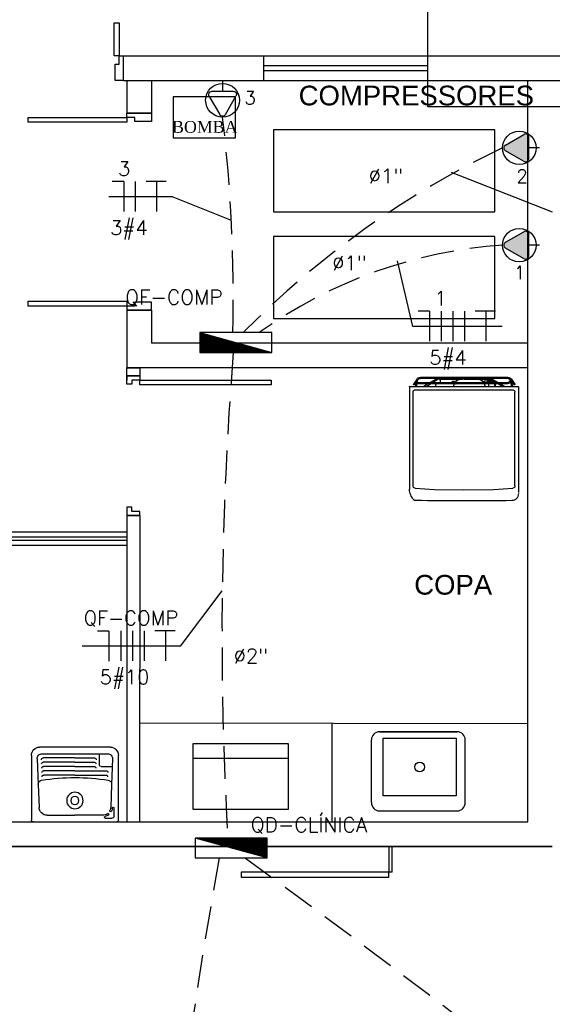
# Model space of a CAD drawing. Extents: x 40.7 to 91.7, y -250.8 to -221.5.
# Tile 7 of 15: x 64.2 to 67.4, y -237.3 to -231.3. Entities that reach past the tile are written whole.
import ezdxf
from ezdxf.enums import TextEntityAlignment as Align

# ---------------------------------------------------------------- set-up
doc = ezdxf.new("R2010")
doc.units = 0
doc.header["$MEASUREMENT"] = 0
doc.linetypes.add('HIDDEN', pattern=[0.375, 0.25, -0.125])
doc.layers.get('0').update_dxf_attribs({"linetype": 'CONTINUOUS'})
for name, color, linetype in [('ARQ_TXT_GER', 2, 'CONTINUOUS'), ('CIRCUITOS', 2, 'CONTINUOUS'), ('LINHA', 40, 'CONTINUOUS'), ('paredes1', 8, 'CONTINUOUS'), ('QUADRO_DE_CIRCUITOS', 1, 'CONTINUOUS'), ('textos1', 4, 'CONTINUOUS'), ('TOMADAS_ENERGIA', 1, 'CONTINUOUS'), ('TOMADAS_GERAIS', 1, 'CONTINUOUS'), ('TUB_ELETRICA', 5, 'CONTINUOUS')]:
    doc.layers.add(name, color=color, linetype=linetype)
doc.styles.add('DUTCH', font='dutch.ttf', dxfattribs={"height": 0.16})
doc.styles.add('ROMANS', font='romans')
doc.styles.add('Texto Cota', font='arial.ttf')

# ---------------------------------------------------------------- blocks, each defined once
blk = doc.blocks.new('PORTA 80CM')
at = {"layer": 'paredes1'}
for p, q in [((0.825, 0.95), (0.795, 0.95)), ((0.795, 0.95), (0.795, 0.15)), ((0.825, 0.15), (0.825, 0.95)), ((0, 0.15), (0, 0.07)), ((0, 0.15), (0.025, 0.15)), ((0, 0.07), (0, 0.15)), ((0.025, 0.15), (0.025, 0.1)), ((0.795, 0.15), (0.825, 0.15)), ((0.85, 0.15), (0.825, 0.15)), ((0.825, 0.15), (0.825, 0.1)), ((0.85, 0.15), (0.85, 0.07)), ((0.85, 0.07), (0.85, 0.15)), ((0.05, 0.07), (0, 0.07)), ((0.025, 0.1), (0.05, 0.1)), ((0.05, 0.1), (0.05, 0.07)), ((0.825, 0.1), (0.8, 0.1)), ((0.8, 0.1), (0.8, 0.07)), ((0.8, 0.07), (0.85, 0.07)), ((0.85, 0.07), (0.825, 0.07))]:
    blk.add_line(p, q, dxfattribs=at)
blk = doc.blocks.new('geladeira')
at = {"layer": 'paredes1'}
for p, q in [((53.4731, 13.8559), (53.4704, 13.8533)), ((53.4757, 13.8582), (53.4731, 13.8559)), ((53.4804, 13.8608), (53.4757, 13.8582)), ((53.4791, 13.8601), (53.4791, 13.8601)), ((53.4804, 13.8608), (53.5056, 13.8783)), ((53.5223, 13.9025), (54.1327, 13.9025)), ((54.1327, 13.9025), (54.1459, 13.9025)), ((54.1391, 13.8692), (54.1467, 13.7503)), ((53.4647, 13.8397), (53.4644, 13.8359)), ((53.4655, 13.8434), (53.4647, 13.8397)), ((53.4666, 13.8468), (53.4655, 13.8434)), ((53.4681, 13.8503), (53.4666, 13.8468)), ((53.4704, 13.8533), (53.4681, 13.8503)), ((54.1467, 13.7503), (54.1493, 13.571)), ((53.4928, 13.6316), (53.4943, 13.6271)), ((53.5155, 13.6327), (53.5143, 13.6324)), ((53.5166, 13.6331), (53.5155, 13.6327)), ((53.5177, 13.6331), (53.5166, 13.6331)), ((53.5204, 13.634), (53.5177, 13.6331)), ((53.5189, 13.6335), (53.5189, 13.6335)), ((54.1493, 13.571), (54.1467, 13.3917)), ((53.5041, 13.3838), (53.5026, 13.3845)), ((53.5083, 13.3838), (53.5041, 13.3838)), ((54.1467, 13.3917), (54.1391, 13.2725)), ((53.4837, 13.2849), (53.4825, 13.2849)), ((53.5022, 13.3039), (53.5026, 13.3046)), ((54.1262, 13.2607), (54.1259, 13.2607)), ((54.1259, 13.2607), (54.1259, 13.2607)), ((54.1327, 13.2395), (54.1649, 13.2395)), ((54.1649, 13.2395), (54.1668, 13.2395)), ((54.1649, 13.2395), (54.1649, 13.2395)), ((54.1649, 13.2395), (54.1652, 13.2395))]:
    blk.add_line(p, q, dxfattribs=at)
for points in [[(53.481, 13.8544), (53.481, 13.8544), (53.4787, 13.8529), (53.4765, 13.851), (53.475, 13.8487), (53.4734, 13.8465), (53.4719, 13.8442), (53.4712, 13.8415), (53.4708, 13.8389), (53.4704, 13.8359)], [(53.481, 13.8544), (53.5087, 13.8734)], [(53.4825, 13.8548), (53.4825, 13.8548), (53.4822, 13.8544), (53.4818, 13.8544), (53.4814, 13.8544), (53.481, 13.8544)], [(53.5159, 13.859), (53.4825, 13.8548)], [(53.5155, 13.865), (53.4924, 13.862)], [(53.4965, 13.8556), (53.4965, 13.3039)], [(53.5026, 13.8556), (53.5026, 13.3046)], [(53.5087, 13.8734), (53.5087, 13.8734), (53.5098, 13.8737), (53.5102, 13.8749), (53.5102, 13.876), (53.5098, 13.8775), (53.5098, 13.8775), (53.509, 13.8783), (53.5083, 13.879), (53.5071, 13.879), (53.506, 13.8783), (53.506, 13.8783), (53.5056, 13.8783), (53.5056, 13.8783), (53.5056, 13.8783), (53.5056, 13.8783)], [(53.5155, 13.865), (53.5155, 13.865), (53.5162, 13.865), (53.517, 13.8643), (53.5174, 13.8639), (53.5177, 13.8631), (53.5177, 13.8631), (53.5181, 13.862), (53.5177, 13.8605), (53.5174, 13.8597), (53.5162, 13.859), (53.5162, 13.859), (53.5162, 13.859), (53.5162, 13.859), (53.5162, 13.859), (53.5159, 13.859)], [(53.5223, 13.9025), (53.5223, 13.9025), (53.5215, 13.9025), (53.5208, 13.9021), (53.5204, 13.9014), (53.5204, 13.9006)], [(53.5204, 13.9006), (53.5204, 13.9014), (53.5204, 13.9014), (53.5204, 13.9018), (53.5208, 13.9021), (53.5212, 13.9025), (53.5215, 13.9025)], [(53.5204, 13.9006), (53.5204, 13.2406)], [(53.5405, 13.8681), (53.5405, 13.2736)], [(54.1259, 13.8813), (53.5541, 13.8813)], [(53.4644, 13.3039), (53.4644, 13.8359)], [(53.4704, 13.8359), (53.4704, 13.3039)], [(53.5026, 13.7866), (53.5204, 13.816)], [(53.5204, 13.7999), (53.5026, 13.7726)], [(53.4965, 13.7635), (53.4734, 13.7283)], [(53.4746, 13.7401), (53.4965, 13.7764)], [(53.4746, 13.5691), (53.4746, 13.7401)], [(53.5026, 13.7317), (53.5041, 13.7378)], [(53.509, 13.7427), (53.509, 13.7427), (53.5075, 13.7423), (53.506, 13.7412), (53.5049, 13.7397), (53.5041, 13.7378)], [(53.5204, 13.7427), (53.509, 13.7427)], [(53.4734, 13.5691), (53.4734, 13.7283)], [(53.481, 13.7158), (53.481, 13.7158), (53.4787, 13.7155), (53.4769, 13.7147), (53.4757, 13.7128), (53.4753, 13.6509)], [(53.481, 13.7158), (53.4965, 13.7158)], [(53.4746, 13.6441), (53.4734, 13.6441)], [(53.4746, 13.6316), (53.4734, 13.6316)], [(53.4753, 13.6509), (53.4753, 13.6286), (53.4753, 13.6286), (53.4753, 13.6259), (53.4761, 13.6236), (53.4769, 13.6218), (53.478, 13.6199), (53.4791, 13.618), (53.481, 13.6165), (53.4829, 13.6153), (53.4848, 13.6142)], [(53.4965, 13.6255), (53.4965, 13.6255), (53.492, 13.6221), (53.4882, 13.6187), (53.4848, 13.6146), (53.4818, 13.6104), (53.4795, 13.6058), (53.4776, 13.6009), (53.4761, 13.5956), (53.4753, 13.5903)], [(53.4924, 13.6418), (53.4924, 13.6418), (53.4897, 13.6403), (53.4878, 13.638), (53.4875, 13.635), (53.4878, 13.632), (53.4878, 13.632), (53.489, 13.6297), (53.4909, 13.6278), (53.4935, 13.6271), (53.4965, 13.6271)], [(53.4924, 13.6342), (53.4924, 13.646), (53.4965, 13.646)], [(53.4924, 13.6342), (53.4924, 13.6342), (53.4924, 13.6335), (53.4924, 13.6331), (53.4924, 13.6324), (53.4928, 13.6316)], [(53.5143, 13.6324), (53.5143, 13.6324), (53.514, 13.6324), (53.5132, 13.6324), (53.5128, 13.6324), (53.5124, 13.632), (53.5124, 13.632), (53.5098, 13.6316), (53.5071, 13.6308), (53.5049, 13.6301), (53.5026, 13.6289)], [(53.5026, 13.6255), (53.5041, 13.6229), (53.5041, 13.6229), (53.5041, 13.6229), (53.5041, 13.6225), (53.5041, 13.6221), (53.5041, 13.6221), (53.5041, 13.6221), (53.5041, 13.621), (53.5041, 13.6199), (53.5034, 13.6187), (53.5026, 13.6183)], [(53.4734, 13.5691), (53.4734, 13.4107)], [(53.4753, 13.5903), (53.4753, 13.5903), (53.475, 13.5846), (53.4746, 13.5793), (53.4742, 13.574), (53.4742, 13.5687), (53.4742, 13.4133), (53.4746, 13.408), (53.475, 13.4027), (53.4753, 13.397)], [(53.4746, 13.5691), (53.4746, 13.3989)], [(53.4753, 13.397), (53.4753, 13.397), (53.4761, 13.4815), (53.4776, 13.4762), (53.4795, 13.4716), (53.4818, 13.4671), (53.4848, 13.4625), (53.4882, 13.4588), (53.492, 13.4553), (53.4965, 13.4519)], [(53.4844, 13.4631), (53.4829, 13.4622), (53.481, 13.4606), (53.4791, 13.4591), (53.478, 13.4572), (53.4769, 13.4553), (53.4761, 13.4535), (53.4753, 13.4512), (53.4753, 13.4489)], [(53.4753, 13.4266), (53.4753, 13.4489)], [(53.4928, 13.4546), (53.4882, 13.4478), (53.4882, 13.4478), (53.4871, 13.4455), (53.4859, 13.4432), (53.4856, 13.441), (53.4852, 13.4383)], [(53.4852, 13.4383), (53.4852, 13.4269), (53.4912, 13.4269)], [(53.5026, 13.4485), (53.5026, 13.4485), (53.5041, 13.4478), (53.5056, 13.447), (53.5071, 13.4466), (53.5083, 13.4459), (53.5098, 13.4455), (53.5113, 13.4451), (53.5128, 13.4447), (53.5143, 13.4444)], [(53.5143, 13.4444), (53.5143, 13.4444), (53.5155, 13.4444), (53.5166, 13.4444), (53.5177, 13.444), (53.5204, 13.444)], [(53.4965, 13.3754), (53.4734, 13.4107)], [(53.4746, 13.3989), (53.4965, 13.3626)], [(53.4753, 13.4266), (53.4753, 13.4266), (53.4757, 13.4243), (53.4769, 13.4228), (53.4787, 13.4213), (53.481, 13.4209)], [(53.481, 13.4209), (53.4852, 13.4209)], [(53.4852, 13.4008), (53.4852, 13.4269)], [(53.4852, 13.4008), (53.4852, 13.4008), (53.4856, 13.3978), (53.4859, 13.3951), (53.4867, 13.3921), (53.4882, 13.3898), (53.4897, 13.3872), (53.4916, 13.3849), (53.4939, 13.383), (53.4965, 13.3811)], [(53.4912, 13.4269), (53.4912, 13.4008)], [(53.4912, 13.4008), (53.4912, 13.4008), (53.4912, 13.3993), (53.4916, 13.3974), (53.492, 13.3959), (53.4924, 13.3944), (53.4931, 13.3929), (53.4943, 13.3917), (53.4954, 13.3902), (53.4965, 13.3887)], [(53.5026, 13.4209), (53.5204, 13.4209)], [(53.5026, 13.3785), (53.5026, 13.3785), (53.5041, 13.3781), (53.5053, 13.3781), (53.5068, 13.3781), (53.5083, 13.3781)], [(53.5204, 13.3838), (53.5083, 13.3838)], [(53.5204, 13.3781), (53.5083, 13.3781)], [(53.5204, 13.339), (53.5026, 13.3664)], [(53.5026, 13.3524), (53.5204, 13.323)], [(53.4644, 13.3039), (53.4644, 13.3039), (53.4647, 13.3001), (53.4655, 13.2963), (53.4666, 13.2929), (53.4685, 13.2899), (53.4704, 13.2868), (53.4731, 13.2842), (53.4761, 13.2819), (53.4795, 13.28)], [(53.4704, 13.3039), (53.4704, 13.3039), (53.4708, 13.3012), (53.4712, 13.2982), (53.4719, 13.2956), (53.4734, 13.2933), (53.475, 13.291), (53.4765, 13.2887), (53.4787, 13.2872), (53.481, 13.2857)], [(53.4704, 13.3039), (53.4704, 13.3039), (53.4708, 13.3012), (53.4715, 13.299), (53.4727, 13.2967), (53.4742, 13.2948), (53.4761, 13.2933), (53.4784, 13.2921), (53.4806, 13.2918), (53.4833, 13.2914), (53.4833, 13.2914), (53.4859, 13.2918), (53.4882, 13.2921), (53.4905, 13.2933), (53.4928, 13.2948), (53.4943, 13.2967), (53.4954, 13.299), (53.4962, 13.3012), (53.4965, 13.3039)], [(53.4761, 13.2819), (53.5056, 13.2615)], [(53.4795, 13.28), (53.4795, 13.28), (53.4799, 13.2796), (53.4803, 13.2796), (53.4803, 13.2796), (53.4806, 13.2796)], [(53.5155, 13.2747), (53.4806, 13.2796)], [(53.481, 13.2857), (53.481, 13.2857), (53.4814, 13.2857), (53.4818, 13.2853), (53.4822, 13.2849), (53.4825, 13.2849)], [(53.5159, 13.2804), (53.4825, 13.2849)], [(53.4837, 13.2849), (53.4837, 13.2849), (53.4875, 13.2853), (53.4909, 13.2865), (53.4939, 13.2884), (53.4969, 13.2906), (53.4992, 13.2933), (53.5007, 13.2967), (53.5018, 13.3001), (53.5022, 13.3039)], [(53.4924, 13.2781), (53.5087, 13.2668)], [(53.5056, 13.2615), (53.5056, 13.2615), (53.5068, 13.2611), (53.5075, 13.2611), (53.5087, 13.2615), (53.5098, 13.2622), (53.5098, 13.2622), (53.5102, 13.263), (53.5102, 13.2641), (53.5098, 13.2653), (53.509, 13.2664), (53.509, 13.2664), (53.509, 13.2664), (53.5087, 13.2668), (53.5087, 13.2668), (53.5087, 13.2668)], [(53.5155, 13.2747), (53.5155, 13.2747), (53.5166, 13.2751), (53.5174, 13.2759), (53.5181, 13.2766), (53.5185, 13.2781), (53.5185, 13.2781), (53.5181, 13.2793), (53.5177, 13.28), (53.517, 13.2804), (53.5159, 13.2804)], [(54.1259, 13.2607), (53.5541, 13.2607)], [(53.5204, 13.2414), (53.5204, 13.2414), (53.5204, 13.2406), (53.5208, 13.2399), (53.5215, 13.2395), (53.5223, 13.2395)], [(53.5223, 13.2395), (54.1327, 13.2395)]]:
    blk.add_lwpolyline(points, dxfattribs=at)
for centre, radius, start, end in [((53.5537, 13.8681), 0.0133, 88.38614, 180), ((54.1259, 13.868), 0.0133, 5.12754, 90), ((54.1459, 13.8097), 0.0928, 45.99806, 90), ((54.2, 13.8657), 0.015, 1.09792, 45.99806), ((37.0168, 13.5701), 17.2007, 359.03465, 0.98544), ((53.5534, 13.2736), 0.0129, 180, 273.27315), ((54.1259, 13.2741), 0.0134, 270, 353.06354), ((54.1742, 13.2803), 0.0409, 267.53409, 0)]:
    blk.add_arc(centre, radius, start, end, dxfattribs=at)
blk = doc.blocks.new('Tanque2')
at = {"layer": 'paredes1'}
for p, q in [((-0.255, 0), (0.255, 0)), ((-0.265, -0.405), (-0.265, -0.01)), ((-0.1685, -0.04), (0, -0.04)), ((0.1685, -0.04), (0, -0.04)), ((0.1855, -0.0223), (0.2281, -0.0223)), ((0.2381, -0.0837), (0.2381, -0.0323)), ((0.265, -0.01), (0.265, -0.405)), ((-0.2239, -0.2281), (-0.2184, -0.0881)), ((0.2239, -0.2281), (0.2184, -0.0881)), ((-0.2299, -0.3838), (-0.2239, -0.2281)), ((0.2299, -0.3838), (0.2239, -0.2281)), ((0, -0.285), (-0.1897, -0.285)), ((0, -0.285), (0.1897, -0.285)), ((0, -0.337), (-0.1917, -0.337)), ((0, -0.311), (-0.1907, -0.311)), ((0, -0.311), (0.1907, -0.311)), ((0, -0.337), (0.1179, -0.337)), ((0.1498, -0.347), (0.1498, -0.415)), ((0.1598, -0.337), (0.2281, -0.337)), ((-0.1999, -0.415), (0.1999, -0.415)), ((0, -0.389), (-0.1937, -0.389)), ((0, -0.363), (-0.1927, -0.363)), ((0, -0.363), (0.1189, -0.363)), ((0, -0.389), (0.1199, -0.389)), ((0.215, -0.455), (-0.215, -0.455))]:
    blk.add_line(p, q, dxfattribs=at)
for radius in [0.05, 0.025]:
    blk.add_circle((0, -0.13), radius, dxfattribs=at)
for centre, radius, start, end in [((-0.255, -0.01), 0.01, 90, 180), ((0.255, -0.01), 0.01, 0, 90), ((-0.1685, -0.09), 0.05, 90, 177.7757), ((0.1685, -0.09), 0.05, 53.61972, 90), ((0.1855, -0.0273), 0.005, 90, 254.83204), ((0.1685, -0.09), 0.06, 53.61972, 74.83204), ((0.2011, -0.0457), 0.005, 233.61972, 53.61972), ((0.2281, -0.0323), 0.01, 0, 90), ((0.2182, -0.0666), 0.005, 25.14351, 205.14351), ((0.1685, -0.09), 0.05, 2.2243, 25.14351), ((0.1685, -0.09), 0.06, 5.59964, 25.14351), ((0.2331, -0.0837), 0.005, 185.59964, 0), ((-0.1989, -0.229), 0.025, 177.7757, 260.82574), ((0.1989, -0.229), 0.025, 279.17426, 2.2243), ((0, 1.0024), 1.2724, 260.82574, 279.17426), ((-0.1897, -0.275), 0.01, 177.7757, 270), ((0.1897, -0.275), 0.01, 270, 2.2243), ((-0.1927, -0.353), 0.01, 177.7757, 270), ((-0.1917, -0.327), 0.01, 177.7757, 270), ((-0.1907, -0.301), 0.01, 177.7757, 270), ((0.1179, -0.327), 0.01, 270, 2.2243), ((0.1189, -0.353), 0.01, 270, 2.2243), ((0.1598, -0.347), 0.01, 90, 180), ((0.1907, -0.301), 0.01, 270, 2.2243), ((-0.215, -0.405), 0.05, 180, 270), ((-0.1999, -0.385), 0.03, 177.7757, 270), ((-0.1937, -0.379), 0.01, 177.7757, 270), ((0.1199, -0.379), 0.01, 270, 2.2243), ((0.1999, -0.385), 0.03, 270, 2.2243), ((0.215, -0.405), 0.05, 270, 0)]:
    blk.add_arc(centre, radius, start, end, dxfattribs=at)
blk = doc.blocks.new('AREA')
at = {"style": 'Texto Cota'}
for tag, p in [('AREAS:COMODO', (0, 1.75)), ('AREAS:VALOR', (0, -1.25))]:
    blk.add_attdef(tag, text='', height=2, dxfattribs=at).set_placement(p, align=Align.MIDDLE_CENTER)
blk = doc.blocks.new('*X1')
at = {"color": 0, "linetype": 'Continuous'}
for p, q in [((0.12, 0), (0.12, 2.97)), ((0.25, 0), (0.25, 2.93)), ((0.37, 0), (0.37, 2.9)), ((0.5, 0), (0.5, 2.86)), ((0.62, 0), (0.62, 2.83)), ((0.75, 0), (0.75, 2.8)), ((0.87, 0), (0.87, 2.76)), ((1, 0), (1, 2.73)), ((1.12, 0), (1.12, 2.69)), ((1.25, 0), (1.25, 2.66)), ((1.37, 0), (1.37, 2.62)), ((1.5, 0), (1.5, 2.59)), ((1.62, 0), (1.62, 2.56)), ((1.75, 0), (1.75, 2.52)), ((1.87, 0), (1.87, 2.49)), ((2, 0), (2, 2.45)), ((2.12, 0), (2.12, 2.42)), ((2.25, 0), (2.25, 2.39)), ((2.37, 0), (2.37, 2.35)), ((2.5, 0), (2.5, 2.32)), ((2.62, 0), (2.62, 2.28)), ((2.75, 0), (2.75, 2.25)), ((2.87, 0), (2.87, 2.22)), ((3, 0), (3, 2.18)), ((3.12, 0), (3.12, 2.15)), ((3.25, 0), (3.25, 2.11)), ((3.37, 0), (3.37, 2.08)), ((3.5, 0), (3.5, 2.05)), ((3.62, 0), (3.62, 2.01)), ((3.75, 0), (3.75, 1.98)), ((3.87, 0), (3.87, 1.94)), ((4, 0), (4, 1.91)), ((4.12, 0), (4.12, 1.87)), ((4.25, 0), (4.25, 1.84)), ((4.37, 0), (4.37, 1.81)), ((4.5, 0), (4.5, 1.77)), ((4.62, 0), (4.62, 1.74)), ((4.75, 0), (4.75, 1.7)), ((4.87, 0), (4.87, 1.67)), ((5, 0), (5, 1.64)), ((5.12, 0), (5.12, 1.6)), ((5.25, 0), (5.25, 1.57)), ((5.37, 0), (5.37, 1.53)), ((5.5, 0), (5.5, 1.5)), ((5.62, 0), (5.62, 1.47)), ((5.75, 0), (5.75, 1.43)), ((5.87, 0), (5.87, 1.4)), ((6, 0), (6, 1.36)), ((6.12, 0), (6.12, 1.33)), ((6.25, 0), (6.25, 1.3)), ((6.37, 0), (6.37, 1.26)), ((6.5, 0), (6.5, 1.23)), ((6.62, 0), (6.62, 1.19)), ((6.75, 0), (6.75, 1.16)), ((6.87, 0), (6.87, 1.12)), ((7, 0), (7, 1.09)), ((7.12, 0), (7.12, 1.06)), ((7.25, 0), (7.25, 1.02)), ((7.37, 0), (7.37, 0.99)), ((7.5, 0), (7.5, 0.95)), ((7.62, 0), (7.62, 0.92)), ((7.75, 0), (7.75, 0.89)), ((7.87, 0), (7.87, 0.85)), ((8, 0), (8, 0.82)), ((8.12, 0), (8.12, 0.78)), ((8.25, 0), (8.25, 0.75)), ((8.37, 0), (8.37, 0.72)), ((8.5, 0), (8.5, 0.68)), ((8.62, 0), (8.62, 0.65)), ((8.75, 0), (8.75, 0.61)), ((8.87, 0), (8.87, 0.58)), ((9, 0), (9, 0.55)), ((9.12, 0), (9.12, 0.51)), ((9.25, 0), (9.25, 0.48)), ((9.37, 0), (9.37, 0.44)), ((9.5, 0), (9.5, 0.41)), ((9.62, 0), (9.62, 0.37)), ((9.75, 0), (9.75, 0.34)), ((9.87, 0), (9.87, 0.31)), ((10, 0), (10, 0.27)), ((10.12, 0), (10.12, 0.24)), ((10.25, 0), (10.25, 0.2)), ((10.38, 0), (10.38, 0.17)), ((10.5, 0), (10.5, 0.14)), ((10.62, 0), (10.62, 0.1)), ((10.75, 0), (10.75, 0.07)), ((10.88, 0), (10.88, 0.03))]:
    blk.add_line(p, q, dxfattribs=at)
blk = doc.blocks.new('QDC01')
at = {"linetype": 'Continuous'}
for p, q in [((5.47, 1.53), (-5.53, 1.53)), ((-5.53, 1.53), (-5.53, -1.47)), ((-5.53, 1.53), (5.47, -1.47)), ((5.47, -1.47), (5.47, 1.53)), ((-5.53, -1.47), (5.47, -1.47))]:
    blk.add_line(p, q, dxfattribs=at)
blk.add_blockref('*X1', (-5.53, -1.47), dxfattribs=at)
at = {"linetype": 'Continuous', "style": 'ROMANS', "flags": 8}
blk.add_attdef('002', text='', height=1.6, dxfattribs=at).set_placement((-0.27, 3.23), align=Align.MIDDLE_CENTER)
blk.add_attdef('020', text='', height=1.6, dxfattribs=at).set_placement((-0.03, -2.9), align=Align.MIDDLE_RIGHT)
blk = doc.blocks.new('T_E_ALTA_2')
h = blk.add_hatch(color=256)
h.dxf.hatch_style = 1
h.paths.add_polyline_path([(0.35, 4.14, 0.624289), (-0.35, 4.14), (-1.62, 1.95, 0.62271), (-1.3, 1.32), (1.28, 1.32, 0.609132), (1.63, 1.92)])
for p, q in [((-1.62, 1.95), (-0.35, 4.14)), ((0.35, 4.14), (1.63, 1.92)), ((-1.3, 1.32), (1.28, 1.32)), ((0, 0), (0, 1.32))]:
    blk.add_line(p, q)
for centre, start, end in [((0, 3.97), 26.0479, 153.9521), ((-1.3, 1.71), 143.1332, 270.777), ((1.3, 1.71), 267.1811, 32.5689)]:
    blk.add_arc(centre, 0.393, start, end)
at = {"style": 'ROMANS', "flags": 8}
for tag, p in [('020', (-5.03, 2.2)), ('001', (3.56, 2.23))]:
    blk.add_attdef(tag, text='', height=1.6, dxfattribs=at).set_placement(p, align=Align.MIDDLE_CENTER)
blk = doc.blocks.new('TEBAI01')
for p, q in [((-1.62, 1.95), (-0.35, 4.14)), ((0.35, 4.14), (1.63, 1.92)), ((-1.3, 1.32), (1.28, 1.32)), ((0, 0), (0, 1.32))]:
    blk.add_line(p, q)
for centre, start, end in [((0, 3.97), 26.0479, 153.9521), ((-1.3, 1.71), 143.1332, 270.777), ((1.3, 1.71), 267.1811, 32.5689)]:
    blk.add_arc(centre, 0.393, start, end)
at = {"style": 'ROMANS', "flags": 8}
for tag, p in [('020', (-5.03, 2.2)), ('001', (3.56, 2.23))]:
    blk.add_attdef(tag, text='', height=1.6, dxfattribs=at).set_placement(p, align=Align.MIDDLE_CENTER)

msp = doc.modelspace()

# ---------------------------------------------------------------- linework, layer by layer
at = {"layer": 'CIRCUITOS'}
for p, q in [((64.7853, -232.2533), (64.7161, -232.2533)), ((64.7853, -232.2533), (64.7853, -232.4366)), ((64.7853, -232.2533), (64.7853, -232.4366)), ((64.8563, -232.2533), (64.8563, -232.4366)), ((64.9221, -232.2516), (65.045, -232.2516)), ((64.9862, -232.2516), (64.9862, -232.4366)), ((66.6492, -233.0438), (66.58, -233.0438)), ((66.6492, -233.0438), (66.6492, -233.2271)), ((66.6492, -233.0438), (66.6492, -233.2271)), ((66.7202, -233.0438), (66.7202, -233.2271)), ((66.7202, -233.0438), (66.7202, -233.2271)), ((66.7912, -233.0438), (66.7912, -233.2271)), ((66.7912, -233.0438), (66.7912, -233.2271)), ((66.8622, -233.0438), (66.8622, -233.2271)), ((66.928, -233.0421), (67.0509, -233.0421)), ((66.992, -233.0421), (66.992, -233.2271)), ((64.6941, -234.9925), (64.6248, -234.9925)), ((64.6941, -234.9925), (64.6941, -235.1758)), ((64.7678, -234.9901), (64.7678, -235.1734)), ((64.8388, -234.9901), (64.8388, -235.1734)), ((64.9098, -234.9901), (64.9098, -235.1734)), ((64.9755, -234.9884), (65.0985, -234.9884)), ((65.0396, -234.9884), (65.0396, -235.1734))]:
    msp.add_line(p, q, dxfattribs=at)
at = {"layer": 'LINHA'}
for p, q in [((67.3982, -232.4396), (66.7827, -232.1995)), ((65.0856, -232.3473), (64.6944, -232.3473)), ((65.0856, -232.3473), (65.4412, -232.4883)), ((66.548, -233.1379), (66.4531, -232.7361)), ((67.0915, -233.1379), (66.548, -233.1379)), ((65.1322, -235.0841), (65.3847, -234.7469)), ((65.1322, -235.0841), (64.5321, -235.0841))]:
    msp.add_line(p, q, dxfattribs=at)
at = {"layer": 'paredes1'}
for p, q in [((64.7827, -231.4882), (70.5943, -231.4882)), ((64.7827, -231.4882), (64.7827, -231.6382)), ((65.6388, -231.6382), (65.6388, -231.4882)), ((66.6388, -231.6382), (66.6388, -231.4882)), ((65.6388, -231.5482), (66.6388, -231.5482)), ((65.6388, -231.5782), (66.6388, -231.5782)), ((64.7827, -231.6382), (70.5943, -231.6382)), ((64.8042, -231.6382), (64.8042, -231.8382)), ((64.9042, -231.6382), (67.3198, -231.6382)), ((64.9542, -231.6382), (64.9542, -231.8382)), ((67.2474, -236.1541), (67.2474, -231.6382)), ((64.9542, -231.8382), (64.8042, -231.8382)), ((64.2042, -233.0132), (64.2042, -232.9832)), ((64.9542, -233.0382), (64.8042, -233.0382)), ((64.8042, -233.0382), (64.8042, -233.3882)), ((64.9542, -233.0382), (64.9542, -233.2382)), ((67.2474, -233.2382), (64.9542, -233.2382)), ((67.2474, -233.3882), (64.8042, -233.3882)), ((64.8042, -234.2882), (64.8842, -234.2882)), ((64.8042, -234.2882), (64.8042, -236.1541)), ((64.8842, -234.2882), (64.8819, -236.1541)), ((63.119, -234.4182), (64.8042, -234.4182)), ((64.0261, -234.3882), (64.8042, -234.3882)), ((63.119, -234.4382), (64.8042, -234.4382)), ((64.0261, -234.4682), (64.8042, -234.4682)), ((64.8826, -235.5514), (67.2474, -235.5543)), ((66.054, -235.5541), (66.054, -236.1541)), ((66.3447, -235.6052), (66.8167, -235.6052)), ((66.8167, -235.6052), (66.3447, -235.6052)), ((66.8171, -235.6052), (66.3614, -235.6052)), ((66.3614, -235.6052), (66.8171, -235.6052)), ((66.2947, -236.037), (66.2947, -235.6552)), ((66.8671, -236.037), (66.8671, -235.6552)), ((65.7903, -235.7677), (65.2067, -235.7677)), ((66.3447, -236.087), (66.8171, -236.087)), ((62.8911, -236.1541), (67.2474, -236.1541)), ((67.3974, -236.3041), (62.8911, -236.3041)), ((62.8911, -236.3041), (67.3974, -236.3041)), ((66.4014, -236.3041), (66.4014, -236.4607)), ((66.4208, -236.4607), (66.4208, -236.3041)), ((66.4208, -236.4607), (66.4014, -236.4607)), ((66.4208, -236.4607), (66.4014, -236.4607))]:
    msp.add_line(p, q, dxfattribs=at)
for points in [[(66.6388, -230.7482), (67.4888, -230.7482), (67.4888, -231.7982), (66.6388, -231.7982)], [(64.7277, -231.2882), (64.7577, -231.2882), (64.7577, -231.4882), (64.7277, -231.4882)], [(64.7327, -231.5382), (64.7577, -231.5382), (64.7577, -231.4882), (64.7827, -231.4882), (64.7827, -231.6382), (64.7327, -231.6382)], [(65.0876, -231.7382), (65.0876, -231.9882), (65.4676, -231.9882), (65.4676, -231.7382)], [(64.8542, -231.8882), (64.8542, -231.8632), (64.8042, -231.8632), (64.8042, -231.8382), (64.9542, -231.8382), (64.9542, -231.8882)], [(64.8042, -231.8932), (64.2042, -231.8932), (64.2042, -231.8632), (64.8042, -231.8632)], [(65.6974, -231.9382), (65.6974, -232.4382), (67.0474, -232.4382), (67.0474, -231.9382)], [(65.6974, -232.5883), (65.6974, -233.0883), (67.0474, -233.0883), (67.0474, -232.5883)], [(64.8042, -233.0132), (64.2042, -233.0132), (64.2042, -232.9832), (64.8042, -232.9832)], [(64.8542, -232.9882), (64.8542, -233.0132), (64.8042, -233.0132), (64.8042, -233.0382), (64.9542, -233.0382), (64.9542, -232.9882)], [(64.8842, -233.4382), (64.8042, -233.4382), (64.8042, -233.3882), (64.8842, -233.3882)], [(65.2067, -236.0764), (65.7903, -236.0764), (65.7903, -235.6789), (65.2067, -235.6789)], [(66.4014, -236.4607), (65.5014, -236.4607), (65.5014, -236.4907), (66.4014, -236.4907)]]:
    msp.add_lwpolyline(points, close=True, dxfattribs=at)
msp.add_lwpolyline([(66.8122, -235.9949), (66.3659, -235.9949), (66.3659, -235.6449), (66.8122, -235.6449), (66.8122, -235.9949)], dxfattribs=at)
msp.add_circle((66.589, -235.8199), 0.03, dxfattribs=at)
for centre, start, end in [((66.3447, -235.6552), 90, 180), ((66.8171, -235.6552), 0, 90), ((66.3447, -236.037), 180, 270), ((66.8171, -236.037), 270, 0)]:
    msp.add_arc(centre, 0.05, start, end, dxfattribs=at)
at = {"layer": 'TOMADAS_ENERGIA'}
msp.add_circle((65.3879, -231.7589), 0.103, dxfattribs=at)
at = {"layer": 'TOMADAS_GERAIS'}
for centre in [(67.1962, -232.049), (67.1962, -232.6414)]:
    msp.add_circle(centre, 0.102, dxfattribs=at)
at = {"layer": 'TUB_ELETRICA', "linetype": 'HIDDEN', "ltscale": 0.8}
for centre, radius, start, end in [((56.1576, -232.9632), 9.2958, 358.69811, 6.80408), ((69.5155, -237.1232), 5.6223, 115.50947, 135.38514), ((67.2928, -235.5235), 2.8889, 93.9417, 125.59637), ((86.821, -235.014), 21.4366, 175.39885, 183.31505), ((105.2468, -243.4159), 40.4975, 169.98577, 182.99921), ((28.1626, -287.7249), 63.5043, 48.634407, 53.961936)]:
    msp.add_arc(centre, radius, start, end, dxfattribs=at)

# ---------------------------------------------------------------- block references
at = {"layer": 'paredes1', "xscale": -1}
for name, p, rotation in [('PORTA 80CM', (64.7342, -234.2882), 270), ('geladeira', (80.4301, -179.9822), 90), ('Tanque2', (64.4879, -236.1541), 180)]:
    msp.add_blockref(name, p, dxfattribs=dict(at, rotation=rotation))
at = {"layer": 'QUADRO_DE_CIRCUITOS'}
ref = msp.add_blockref('QDC01', (65.4696, -233.2355), dxfattribs=dict(at, xscale=0.0399999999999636, yscale=0.0399999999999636, zscale=0.0399999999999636))
ref.add_attrib('002', 'QF-COMP', dxfattribs={"layer": '0', "linetype": 'Continuous', "height": 0.09, "style": 'ROMANS', "flags": 8}).set_placement((65.0912, -232.9585), align=Align.MIDDLE_CENTER)
ref = msp.add_blockref('QDC01', (65.4393, -236.3125), dxfattribs=dict(at, xscale=0.0399999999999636, yscale=0.0399999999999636, zscale=0.0399999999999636, rotation=180))
ref.add_attrib('002', 'QD-CLÍNICA', dxfattribs={"layer": '0', "linetype": 'Continuous', "height": 0.09, "style": 'ROMANS', "flags": 8}).set_placement((65.9141, -236.1717), align=Align.MIDDLE_CENTER)
at = {"layer": 'textos1', "linetype": 'Continuous', "lineweight": -3, "xscale": 0.0599999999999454, "yscale": 0.0599999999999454, "zscale": 0.0599999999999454}
for p, values in [((66.5688, -231.8351), {'AREAS:COMODO': 'COMPRESSORES'}), ((66.7934, -234.815), {'AREAS:COMODO': 'COPA'})]:
    msp.add_blockref('AREA', p, dxfattribs=at).add_auto_attribs(values)
at = {"layer": 'TOMADAS_ENERGIA'}
ref = msp.add_blockref('TEBAI01', (65.3879, -231.6382), dxfattribs=dict(at, xscale=-0.0499999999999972, yscale=0.0500000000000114, zscale=0.05, rotation=180))
ref.add_attrib('001', '3', dxfattribs={"layer": '0', "height": 0.08, "style": 'ROMANS', "flags": 8}).set_placement((65.5557, -231.7439), align=Align.MIDDLE_CENTER)
at = {"layer": 'TOMADAS_GERAIS'}
ref = msp.add_blockref('T_E_ALTA_2', (67.3198, -232.049), dxfattribs=dict(at, xscale=0.0500000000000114, yscale=0.0500000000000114, zscale=0.0500000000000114, rotation=90))
ref.add_attrib('001', '2', dxfattribs={"layer": '0', "height": 0.08, "style": 'ROMANS', "flags": 8}).set_placement((67.2133, -232.2211), align=Align.MIDDLE_CENTER)
ref = msp.add_blockref('T_E_ALTA_2', (67.3198, -232.6414), dxfattribs=dict(at, xscale=0.0500000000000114, yscale=0.0500000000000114, zscale=0.0500000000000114, rotation=90))
ref.add_attrib('001', '1', dxfattribs={"layer": '0', "height": 0.08, "style": 'ROMANS', "flags": 8}).set_placement((67.1989, -232.8083), align=Align.MIDDLE_CENTER)

# ---------------------------------------------------------------- texts
at = {"layer": 'ARQ_TXT_GER', "style": 'DUTCH'}
msp.add_text('BOMBA', height=0.072, dxfattribs=at).set_placement((65.0801, -231.9571))
at = {"layer": 'CIRCUITOS', "style": 'ROMANS'}
for s, p in [('3', (64.7508, -232.2192)), ('%%C1"', (66.2782, -232.2634)), ('  3#4', (64.5834, -232.5789)), ('%%C1"', (66.0562, -232.7932)), ('1', (66.6788, -233.0097)), ('  5#4', (66.528, -233.3694)), ('QF-COMP', (64.5413, -234.956)), ('%%C2"', (65.4554, -235.1875)), ('  5#10', (64.5196, -235.3157))]:
    msp.add_text(s, height=0.0873, dxfattribs=at).set_placement(p)

doc.saveas('drawing.dxf')
